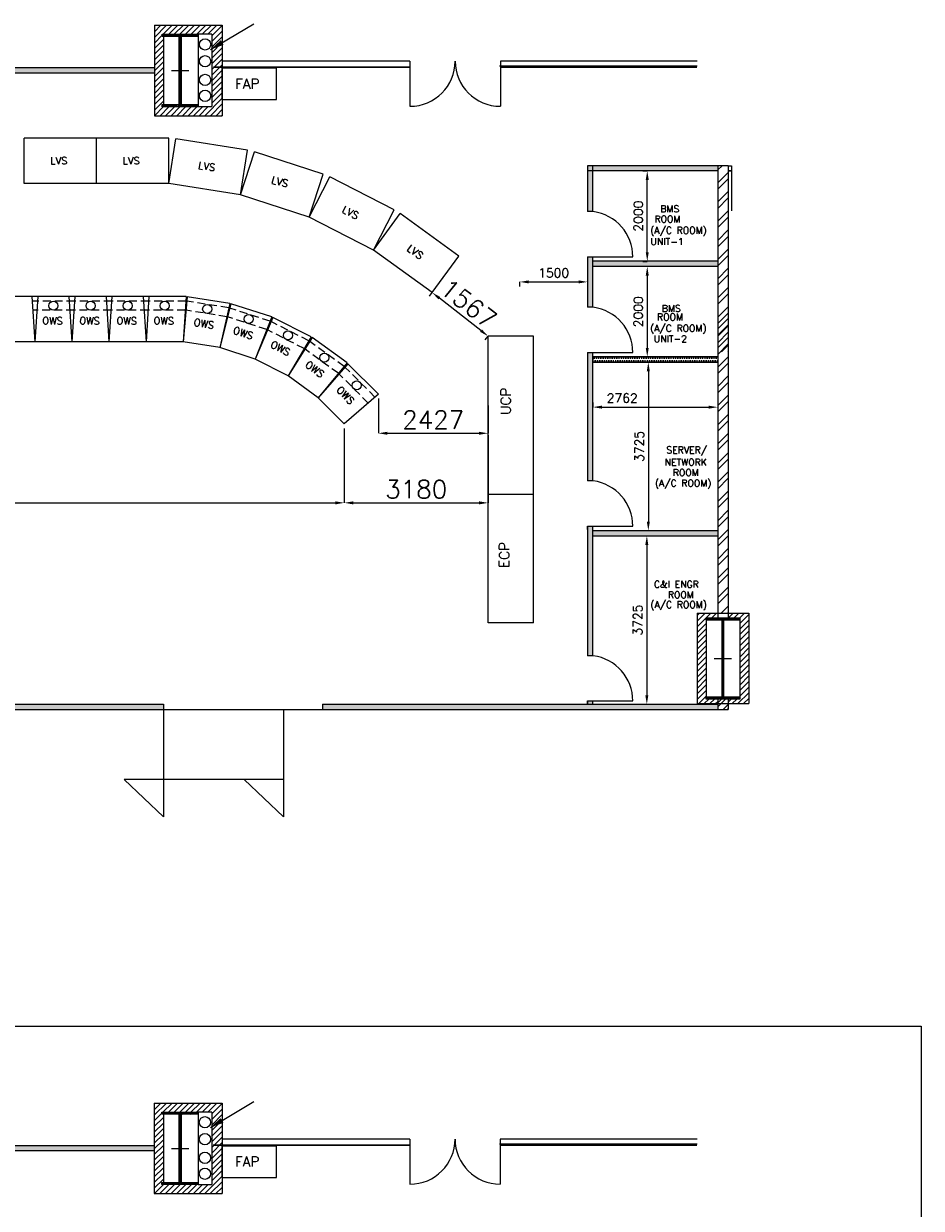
# Model space of a CAD drawing. Extents: x 361682 to 759535, y 756798 to 1113679.
# Tile 74 of 80: x 699909 to 719755, y 884401 to 910595. Entities that reach past the tile are written whole.
import ezdxf
from ezdxf.enums import TextEntityAlignment as Align

# ---------------------------------------------------------------- set-up
doc = ezdxf.new("R2010")
doc.units = 0
doc.header["$LTSCALE"] = 700
doc.header["$MEASUREMENT"] = 0
doc.header["$PDMODE"] = 2
doc.header["$PDSIZE"] = -1
doc.linetypes.add('CENTER', pattern=[2, 1.25, -0.25, 0.25, -0.25])
doc.linetypes.add('HIDDEN', pattern=[0.375, 0.25, -0.125])
doc.layers.get('0').update_dxf_attribs({"linetype": 'CONTINUOUS'})
doc.layers.get('DEFPOINTS').update_dxf_attribs({"linetype": 'CONTINUOUS'})
for name, color, linetype in [('BRACING', 7, 'CONTINUOUS'), ('CEN', 2, 'CENTER'), ('COL', 1, 'CONTINUOUS'), ('GRID', 9, 'CONTINUOUS'), ('LAYOUT', 4, 'CONTINUOUS'), ('OWS', 7, 'CONTINUOUS'), ('PNL', 6, 'CONTINUOUS'), ('ROOM', 7, 'CONTINUOUS'), ('WALL', 7, 'CONTINUOUS'), ('WALLHATCH', 254, 'CONTINUOUS')]:
    doc.layers.add(name, color=color, linetype=linetype)
doc.styles.add('ROMANS', font='romans.shx')
doc.styles.add('ROMANT', font='ROMANT')
doc.dimstyles.new('STANDARD$0', dxfattribs={"dimtxt": 200, "dimasz": 200, "dimexe": 0, "dimexo": 100, "dimgap": 100, "dimtad": 1, "dimdec": 0, "dimzin": 0, "dimdsep": 46, "dimtxsty": 'ROMANS', "dimcen": 0.09, "dimclrd": 256, "dimclre": 256, "dimclrt": 256, "dimadec": 0, "dimazin": 0, "dimtfac": 1, "dimtdec": 0, "dimtmove": 0, "dimatfit": 3, "dimfxl": 1, "dimtolj": 1, "dimtzin": 0, "dimlwd": -1, "dimlwe": -1, "dimarcsym": 0})
pattern_1 = [(0, (1119696.927, 94046.81), (25, 50), [0, -50])]

# ---------------------------------------------------------------- blocks, each defined once
blk = doc.blocks.new('*D1576')
at = {"layer": 'DEFPOINTS', "color": 0, "transparency": 16777216}
for p in [(689241, 901745), (706998, 901745), (706998, 900000)]:
    blk.add_point(p, dxfattribs=at)
at = {"layer": 'OWS', "transparency": 16777216}
for p, q in [((689241, 901645), (689241, 900000)), ((706998, 901645), (706998, 900000)), ((689441, 900000), (706798, 900000))]:
    blk.add_line(p, q, dxfattribs=at)
for points in [[(689441, 900033), (689441, 899966), (689241, 900000)], [(706798, 900033), (706798, 899966), (706998, 900000)]]:
    blk.add_solid(points, dxfattribs=at)
at = {"layer": 'OWS', "transparency": 16777216, "insert": (698119, 900300), "char_height": 400, "attachment_point": 5, "style": 'ROMANS'}
blk.add_mtext('\\A1;17756', dxfattribs=at)
blk = doc.blocks.new('*D1563')
at = {"layer": 'DEFPOINTS', "color": 0, "transparency": 16777216}
for p in [(706998, 901745), (710177, 901595), (710177, 900000)]:
    blk.add_point(p, dxfattribs=at)
at = {"layer": 'OWS', "transparency": 16777216}
for p, q in [((706998, 901645), (706998, 900000)), ((710177, 901495), (710177, 900000)), ((707198, 900000), (709977, 900000))]:
    blk.add_line(p, q, dxfattribs=at)
for points in [[(707198, 900033), (707198, 899966), (706998, 900000)], [(709977, 900033), (709977, 899966), (710177, 900000)]]:
    blk.add_solid(points, dxfattribs=at)
at = {"layer": 'OWS', "transparency": 16777216, "insert": (708587, 900300), "char_height": 400, "attachment_point": 5, "style": 'ROMANS'}
blk.add_mtext('\\A1;3180', dxfattribs=at)
blk = doc.blocks.new('*D1564')
at = {"layer": 'DEFPOINTS', "color": 0, "transparency": 16777216}
for p in [(707751, 902406), (710177, 902256), (710177, 901538)]:
    blk.add_point(p, dxfattribs=at)
at = {"layer": 'OWS', "transparency": 16777216}
for p, q in [((707751, 902306), (707751, 901538)), ((710177, 902156), (710177, 901538)), ((707951, 901538), (709977, 901538))]:
    blk.add_line(p, q, dxfattribs=at)
for points in [[(707951, 901571), (707951, 901505), (707751, 901538)], [(709977, 901571), (709977, 901505), (710177, 901538)]]:
    blk.add_solid(points, dxfattribs=at)
at = {"layer": 'OWS', "transparency": 16777216, "insert": (708964, 901838), "char_height": 400, "attachment_point": 5, "style": 'ROMANS'}
blk.add_mtext('\\A1;2427', dxfattribs=at)
blk = doc.blocks.new('C-ROW COLUMN')
at = {"layer": 'COL'}
h = blk.add_hatch(dxfattribs=at)
h.set_pattern_fill('ANSI31', color=256, scale=200, style=0)
h.set_pattern_definition([(45, (-1315.907, -6.545), (-17.6776695, 17.6776695), [])])
h.paths.add_polyline_path([(77855, 120865), (77055, 120865), (77055, 120820), (77855, 120820)])
h.paths.add_polyline_path([(77478, 120820), (77433, 120820), (77433, 119310), (77478, 119310)])
h.paths.add_polyline_path([(77855, 119310), (77055, 119310), (77055, 119265), (77855, 119265)])
at = {"layer": 'CEN'}
for p, q in [((77455, 119265), (77455, 120865)), ((77264, 120065), (77647, 120065))]:
    blk.add_line(p, q, dxfattribs=at)
at = {"layer": 'COL'}
for points in [[(77055, 120865), (77855, 120865), (77855, 120820), (77055, 120820)], [(77433, 120820), (77478, 120820), (77478, 119310), (77433, 119310)], [(77055, 119310), (77855, 119310), (77855, 119265), (77055, 119265)]]:
    blk.add_lwpolyline(points, close=True, dxfattribs=at)
blk = doc.blocks.new('*D1558')
at = {"layer": 'DEFPOINTS', "color": 0, "transparency": 16777216}
for p in [(713696, 907340), (713696, 907340), (713696, 905340)]:
    blk.add_point(p, dxfattribs=at)
at = {"layer": 'ROOM', "transparency": 16777216}
for p, q in [((713596, 907340), (713696, 907340)), ((713696, 905540), (713696, 907140)), ((713596, 905340), (713696, 905340))]:
    blk.add_line(p, q, dxfattribs=at)
for points in [[(713663, 907140), (713729, 907140), (713696, 907340)], [(713663, 905540), (713729, 905540), (713696, 905340)]]:
    blk.add_solid(points, dxfattribs=at)
at = {"layer": 'ROOM', "transparency": 16777216, "insert": (713496, 906340), "char_height": 200, "attachment_point": 5, "rotation": 90, "style": 'ROMANS'}
blk.add_mtext('\\A1;2000', dxfattribs=at)
blk = doc.blocks.new('*D1559')
at = {"layer": 'DEFPOINTS', "color": 0, "transparency": 16777216}
for p in [(713696, 905225), (713696, 903225), (713696, 903225)]:
    blk.add_point(p, dxfattribs=at)
at = {"layer": 'ROOM', "transparency": 16777216}
for p, q in [((713796, 905225), (713696, 905225)), ((713696, 905025), (713696, 903425)), ((713596, 903225), (713696, 903225))]:
    blk.add_line(p, q, dxfattribs=at)
for points in [[(713663, 905025), (713729, 905025), (713696, 905225)], [(713663, 903425), (713729, 903425), (713696, 903225)]]:
    blk.add_solid(points, dxfattribs=at)
at = {"layer": 'ROOM', "transparency": 16777216, "insert": (713496, 904225), "char_height": 200, "attachment_point": 5, "rotation": 90, "style": 'ROMANS'}
blk.add_mtext('\\A1;2000', dxfattribs=at)
blk = doc.blocks.new('*D1560')
at = {"layer": 'DEFPOINTS', "color": 0, "transparency": 16777216}
for p in [(713720, 903110), (713720, 899385), (713720, 899385)]:
    blk.add_point(p, dxfattribs=at)
at = {"layer": 'ROOM', "transparency": 16777216}
for p, q in [((713820, 903110), (713720, 903110)), ((713720, 902910), (713720, 899585)), ((713620, 899385), (713720, 899385))]:
    blk.add_line(p, q, dxfattribs=at)
for points in [[(713686, 902910), (713753, 902910), (713720, 903110)], [(713686, 899585), (713753, 899585), (713720, 899385)]]:
    blk.add_solid(points, dxfattribs=at)
at = {"layer": 'ROOM', "transparency": 16777216, "insert": (713520, 901248), "char_height": 200, "attachment_point": 5, "rotation": 90, "style": 'ROMANS'}
blk.add_mtext('\\A1;3725', dxfattribs=at)
blk = doc.blocks.new('*D1561')
at = {"layer": 'DEFPOINTS', "color": 0, "transparency": 16777216}
for p in [(713720, 899270), (713687, 895545), (713687, 895545)]:
    blk.add_point(p, dxfattribs=at)
at = {"layer": 'ROOM', "transparency": 16777216}
for p, q in [((713620, 899270), (713687, 899270)), ((713687, 899070), (713687, 895745)), ((713587, 895545), (713687, 895545))]:
    blk.add_line(p, q, dxfattribs=at)
for points in [[(713653, 899070), (713720, 899070), (713687, 899270)], [(713653, 895745), (713720, 895745), (713687, 895545)]]:
    blk.add_solid(points, dxfattribs=at)
at = {"layer": 'ROOM', "transparency": 16777216, "insert": (713487, 897408), "char_height": 200, "attachment_point": 5, "rotation": 90, "style": 'ROMANS'}
blk.add_mtext('\\A1;3725', dxfattribs=at)
blk = doc.blocks.new('*D1562')
at = {"layer": 'DEFPOINTS', "color": 0, "transparency": 16777216}
for p in [(712492, 902116), (715254, 902116), (715254, 902116)]:
    blk.add_point(p, dxfattribs=at)
at = {"layer": 'ROOM', "transparency": 16777216}
for p, q in [((712492, 902216), (712492, 902116)), ((715254, 902216), (715254, 902116)), ((712692, 902116), (715054, 902116))]:
    blk.add_line(p, q, dxfattribs=at)
for points in [[(712692, 902149), (712692, 902083), (712492, 902116)], [(715054, 902149), (715054, 902083), (715254, 902116)]]:
    blk.add_solid(points, dxfattribs=at)
at = {"layer": 'ROOM', "transparency": 16777216, "insert": (713143, 902316), "char_height": 200, "attachment_point": 5, "style": 'ROMANS'}
blk.add_mtext('\\A1;2762', dxfattribs=at)
blk = doc.blocks.new('*D1568')
at = {"layer": 'DEFPOINTS', "color": 0, "transparency": 16777216}
for p in [(712377, 905045), (710877, 904885), (712377, 904885)]:
    blk.add_point(p, dxfattribs=at)
at = {"layer": 'OWS', "transparency": 16777216}
for p, q in [((710877, 904785), (710877, 904885)), ((711077, 904885), (712177, 904885)), ((712377, 904945), (712377, 904885))]:
    blk.add_line(p, q, dxfattribs=at)
for points in [[(711077, 904919), (711077, 904852), (710877, 904885)], [(712177, 904919), (712177, 904852), (712377, 904885)]]:
    blk.add_solid(points, dxfattribs=at)
at = {"layer": 'OWS', "transparency": 16777216, "insert": (711627, 905085), "char_height": 200, "attachment_point": 5, "style": 'ROMANS'}
blk.add_mtext('\\A1;1500', dxfattribs=at)
blk = doc.blocks.new('*D1578')
at = {"layer": 'DEFPOINTS', "color": 0, "transparency": 16777216}
for p in [(708942, 904649), (708942, 904649), (710177, 903685)]:
    blk.add_point(p, dxfattribs=at)
at = {"layer": 'OWS', "transparency": 16777216}
for p, q in [((708880, 904570), (708942, 904649)), ((710020, 903808), (709099, 904526)), ((710116, 903606), (710177, 903685))]:
    blk.add_line(p, q, dxfattribs=at)
for points in [[(709120, 904552), (709079, 904499), (708942, 904649)], [(710040, 903834), (709999, 903782), (710177, 903685)]]:
    blk.add_solid(points, dxfattribs=at)
at = {"layer": 'OWS', "transparency": 16777216, "insert": (709744, 904404), "char_height": 400, "attachment_point": 5, "rotation": 322.0572, "style": 'ROMANS'}
blk.add_mtext('\\A1;1567', dxfattribs=at)

msp = doc.modelspace()

# ---------------------------------------------------------------- hatches: boundary and pattern name
h = msp.add_hatch()
h.set_pattern_fill('ANSI31', color=6, scale=700, style=0)
h.set_pattern_definition([(45, (1140696.93, 94046.81), (-61.871843, 61.871843), [])])
h.paths.add_polyline_path([(702999.5, 910315.3), (702969.5, 910315.3), (702969.5, 910360.3), (703369.5, 910360.3), (703369.5, 910560.3), (702799.5, 910560.3), (702799.5, 909560.3), (702999.5, 909560.3)])
h.paths.add_polyline_path([(702999.5, 909560.3), (702799.5, 909560.3), (702799.5, 908560.3), (703369.5, 908560.3), (703369.5, 908760.3), (702969.5, 908760.3), (702969.5, 908805.3), (702999.5, 908805.3)])
h.paths.add_polyline_path([(704299.5, 909560.3), (704069.5, 909560.3), (704069.5, 908760.3), (703769.5, 908760.3), (703369.5, 908760.3), (703369.5, 908560.3), (704299.5, 908560.3)])
h.paths.add_polyline_path([(704299.5, 910178.9), (704069.5, 910042.4), (704069.5, 909560.3), (704299.5, 909560.3)])
h.paths.add_polyline_path([(704299.5, 910560.3), (703369.5, 910560.3), (703369.5, 910360.3), (703769.5, 910360.3), (704069.5, 910360.3), (704069.5, 910042.4), (704299.5, 910178.9)])
h = msp.add_hatch()
h.set_pattern_fill('ANSI32', color=1, scale=800, style=0)
h.set_pattern_definition([(45, (934026.93, 102948.8), (-212.13203, 212.13203), []), (45, (934168.35, 102948.8), (-212.13203, 212.13203), [])])
h.paths.add_polyline_path([(715484.5, 907455.3), (715369.5, 907455.3), (715369.5, 903340.3), (715484.5, 903340.3)])
h.paths.add_polyline_path([(715369.5, 907455.3), (715254.5, 907455.3), (715254.5, 903340.3), (715369.5, 903340.3)])
h = msp.add_hatch()
h.set_pattern_fill('ANSI32', color=1, scale=800, style=0)
h.set_pattern_definition([(45, (1119696.93, 94046.8), (-212.13203, 212.13203), []), (45, (1119838.35, 94046.8), (-212.13203, 212.13203), [])])
h.paths.add_polyline_path([(715484.5, 904125.3), (715369.5, 904125.3), (715369.5, 897560.3), (715484.5, 897560.3)])
h.paths.add_polyline_path([(715369.5, 904125.3), (715254.5, 904125.3), (715254.5, 903240.3), (715254.5, 897560.3), (715369.5, 897560.3)])
h = msp.add_hatch()
h.set_pattern_fill('ANSI31', color=6, scale=700, style=0)
h.set_pattern_definition([(45, (1119696.93, 94046.81), (-61.871843, 61.871843), [])])
h.paths.add_polyline_path([(714999.5, 897410.3), (714999.5, 897460.3), (715254.5, 897460.3), (715254.5, 897560.3), (714799.5, 897560.3), (714799.5, 896560.3), (714999.5, 896560.3)])
h.paths.add_polyline_path([(715939.5, 897560.3), (715484.5, 897560.3), (715484.5, 897460.3), (715739.5, 897460.3), (715739.5, 897410.3), (715739.5, 896560.3), (715939.5, 896560.3)])
h.paths.add_polyline_path([(715939.5, 896560.3), (715739.5, 896560.3), (715739.5, 895710.3), (715739.5, 895660.3), (715484.5, 895660.3), (715484.5, 895560.3), (715939.5, 895560.3)])
h.paths.add_polyline_path([(715254.5, 895660.3), (714999.5, 895660.3), (714999.5, 895710.3), (714999.5, 896560.3), (714799.5, 896560.3), (714799.5, 896502.8), (714799.5, 895560.3), (715254.5, 895560.3)])
h = msp.add_hatch()
h.set_pattern_fill('ANSI32', scale=500, style=0)
h.set_pattern_definition([(45, (1119696.93, 94046.8), (-132.58252, 132.58252), []), (45, (1119785.32, 94046.8), (-132.58252, 132.58252), [])])
h.paths.add_polyline_path([(715369.5, 895560.3), (715254.5, 895560.3), (715254.5, 895430.3), (715369.5, 895430.3)])
h.paths.add_polyline_path([(715369.5, 895660.3), (715254.5, 895660.3), (715254.5, 895560.3), (715369.5, 895560.3)])
h.paths.add_polyline_path([(715484.5, 895660.3), (715369.5, 895660.3), (715369.5, 895560.3), (715484.5, 895560.3)])
h.paths.add_polyline_path([(715484.5, 895560.3), (715369.5, 895560.3), (715369.5, 895430.3), (715484.5, 895430.3)])
h = msp.add_hatch()
h.set_pattern_fill('ANSI31', color=6, scale=700, style=0)
h.set_pattern_definition([(45, (1140694.1, 70212.215), (-61.871843, 61.871843), [])])
h.paths.add_polyline_path([(702996.7, 886480.7), (702966.7, 886480.7), (702966.7, 886525.7), (703366.7, 886525.7), (703366.7, 886725.7), (702796.7, 886725.7), (702796.7, 885725.7), (702996.7, 885725.7)])
h.paths.add_polyline_path([(702996.7, 885725.7), (702796.7, 885725.7), (702796.7, 884725.7), (703366.7, 884725.7), (703366.7, 884925.7), (702966.7, 884925.7), (702966.7, 884970.7), (702996.7, 884970.7)])
h.paths.add_polyline_path([(704296.7, 885725.7), (704066.7, 885725.7), (704066.7, 884925.7), (703766.7, 884925.7), (703366.7, 884925.7), (703366.7, 884725.7), (704296.7, 884725.7)])
h.paths.add_polyline_path([(704296.7, 886344.3), (704066.7, 886207.8), (704066.7, 885725.7), (704296.7, 885725.7)])
h.paths.add_polyline_path([(704296.7, 886725.7), (703366.7, 886725.7), (703366.7, 886525.7), (703766.7, 886525.7), (704066.7, 886525.7), (704066.7, 886207.8), (704296.7, 886344.3)])
at = {"layer": 'COL'}
h = msp.add_hatch(dxfattribs=at)
h.set_pattern_fill('ANSI31', color=256, scale=200, style=0)
h.set_pattern_definition([(45, (699427.303, 873674.428), (-17.67767, 17.67767), [])])
h.paths.add_polyline_path([(714999.5, 895710.3), (715739.5, 895710.3), (715739.5, 895660.3), (714999.5, 895660.3)])
h.paths.add_polyline_path([(715353.5, 897410.3), (715385.5, 897410.3), (715385.5, 895710.3), (715353.5, 895710.3)])
h.paths.add_polyline_path([(714999.5, 897460.3), (715739.5, 897460.3), (715739.5, 897410.3), (714999.5, 897410.3)])
at = {"layer": 'ROOM'}
h = msp.add_hatch(dxfattribs=at)
h.set_pattern_fill('DOTS', scale=800)
h.set_pattern_definition(pattern_1)
h.paths.add_polyline_path([(715254.5, 907455.3), (712492.5, 907455.3), (712492.5, 907340.3), (715254.5, 907340.3)])
h.paths.add_polyline_path([(712492.5, 907455.3), (712377.5, 907455.3), (712377.5, 906440.3), (712492.5, 906440.3)])
h.paths.add_polyline_path([(712492.5, 905440.3), (712377.5, 905440.3), (712377.5, 904325.3), (712492.5, 904325.3)])
h.paths.add_polyline_path([(715254.5, 905340.3), (712492.5, 905340.3), (712492.5, 905225.3), (715254.5, 905225.3)])
h.paths.add_polyline_path([(712492.5, 903325.3), (712377.5, 903325.3), (712377.5, 900485.3), (712492.5, 900485.3)])
h.paths.add_polyline_path([(712492.5, 899485.3), (712377.5, 899485.3), (712377.5, 899410.3), (712377.5, 896620.3), (712492.5, 896620.3)])
h.paths.add_polyline_path([(715254.5, 899385.3), (712492.5, 899385.3), (712492.5, 899270.3), (715254.5, 899270.3)])
h.paths.add_polyline_path([(712492.5, 895620.3), (712377.5, 895620.3), (712377.5, 895545.3), (712492.5, 895545.3)])
h = msp.add_hatch(dxfattribs=at)
h.set_pattern_fill('DOTS', scale=800)
h.set_pattern_definition(pattern_1)
h.paths.add_polyline_path([(712492.5, 903225.3), (712492.5, 903110.3), (715254.5, 903110.3), (715254.5, 903225.3)])
at = {"layer": 'WALLHATCH'}
h = msp.add_hatch(dxfattribs=at)
h.set_pattern_fill('DOTS', color=2, scale=500)
h.set_pattern_definition([(0, (1119696.927, 94046.81), (15.625, 31.25), [0, -31.25])])
h.paths.add_polyline_path([(683449.5, 909560.3), (683299.5, 909560.3), (683299.5, 909502.8), (683449.5, 909502.8)])
h.paths.add_polyline_path([(683449.5, 909617.8), (683299.5, 909617.8), (683299.5, 909560.3), (683449.5, 909560.3)])
h.paths.add_polyline_path([(692299.5, 909560.3), (685449.5, 909560.3), (685449.5, 909502.8), (692299.5, 909502.8)])
h.paths.add_polyline_path([(692299.5, 909617.8), (685449.5, 909617.8), (685449.5, 909560.3), (692299.5, 909560.3)])
h.paths.add_polyline_path([(702799.5, 909560.3), (693799.5, 909560.3), (693799.5, 909502.8), (702799.5, 909502.8)])
h.paths.add_polyline_path([(702799.5, 909617.8), (702710.9, 909617.8), (693799.5, 909617.8), (693799.5, 909560.3), (702799.5, 909560.3)])
h = msp.add_hatch(dxfattribs=at)
h.set_pattern_fill('DOTS', color=2, scale=500)
h.set_pattern_definition([(0, (1119696.927, 94046.81), (15.625, 31.25), [0, -31.25])])
h.paths.add_polyline_path([(682369.5, 895545.3), (677559.5, 895545.3), (677559.5, 895430.3), (682369.5, 895430.3)])
h.paths.add_polyline_path([(689719.5, 895545.3), (682369.5, 895545.3), (682369.5, 895430.3), (689719.5, 895430.3)])
h.paths.add_polyline_path([(702999.5, 895545.3), (693239.5, 895545.3), (693239.5, 895430.3), (702999.5, 895430.3)])
h.paths.add_polyline_path([(715254.5, 895545.3), (706519.5, 895545.3), (706519.5, 895430.3), (715254.5, 895430.3)])
h = msp.add_hatch(dxfattribs=at)
h.set_pattern_fill('DOTS', color=2, scale=500)
h.set_pattern_definition([(0, (1119694.098, 70212.215), (15.625, 31.25), [0, -31.25])])
h.paths.add_polyline_path([(683446.7, 885725.7), (683296.7, 885725.7), (683296.7, 885668.2), (683446.7, 885668.2)])
h.paths.add_polyline_path([(683446.7, 885783.2), (683296.7, 885783.2), (683296.7, 885725.7), (683446.7, 885725.7)])
h.paths.add_polyline_path([(692296.7, 885725.7), (685446.7, 885725.7), (685446.7, 885668.2), (692296.7, 885668.2)])
h.paths.add_polyline_path([(692296.7, 885783.2), (685446.7, 885783.2), (685446.7, 885725.7), (692296.7, 885725.7)])
h.paths.add_polyline_path([(702796.7, 885725.7), (693796.7, 885725.7), (693796.7, 885668.2), (702796.7, 885668.2)])
h.paths.add_polyline_path([(702796.7, 885783.2), (702708.1, 885783.2), (693796.7, 885783.2), (693796.7, 885725.7), (702796.7, 885725.7)])

# ---------------------------------------------------------------- linework, layer by layer
at = {"color": 6}
for p, q in [((702799.5, 910560.3), (702799.5, 908560.3)), ((702799.5, 910560.3), (704299.5, 910560.3)), ((704299.5, 910560.3), (704299.5, 908560.3)), ((702999.5, 910360.3), (702999.5, 908760.3)), ((703769.5, 910360.3), (703769.5, 908760.3)), ((704069.5, 910360.3), (703769.5, 910360.3)), ((704069.5, 910360.3), (704069.5, 908760.3)), ((703769.5, 908760.3), (704069.5, 908760.3)), ((702799.5, 908560.3), (704299.5, 908560.3)), ((714799.5, 897560.3), (715939.5, 897560.3)), ((714799.5, 897560.3), (714799.5, 895560.3)), ((715939.5, 897560.3), (715939.5, 895560.3)), ((714999.5, 897410.3), (714999.5, 895710.3)), ((715739.5, 897410.3), (715739.5, 895710.3)), ((702796.7, 886725.7), (702796.7, 884725.7)), ((702796.7, 886725.7), (704296.7, 886725.7)), ((704296.7, 886725.7), (704296.7, 884725.7)), ((702996.7, 886525.7), (702996.7, 884925.7)), ((703766.7, 886525.7), (703766.7, 884925.7)), ((704066.7, 886525.7), (703766.7, 886525.7)), ((704066.7, 886525.7), (704066.7, 884925.7)), ((703766.7, 884925.7), (704066.7, 884925.7)), ((702796.7, 884725.7), (704296.7, 884725.7))]:
    msp.add_line(p, q, dxfattribs=at)
for p, q in [((702799.5, 909617.8), (693799.5, 909617.8)), ((702799.5, 909502.8), (693799.5, 909502.8)), ((702799.5, 909617.8), (702710.9, 909617.8)), ((702799.5, 909502.8), (702710.9, 909502.8)), ((702799.5, 909617.8), (702799.5, 909502.8)), ((702799.5, 909617.8), (702799.5, 909502.8)), ((715369.5, 895660.3), (715369.5, 897460.3)), ((715369.5, 896902.8), (715369.5, 895923.7)), ((702796.7, 885783.2), (693796.7, 885783.2)), ((702796.7, 885668.2), (693796.7, 885668.2)), ((702796.7, 885783.2), (702708.1, 885783.2)), ((702796.7, 885668.2), (702708.1, 885668.2)), ((702796.7, 885783.2), (702796.7, 885668.2)), ((702796.7, 885783.2), (702796.7, 885668.2))]:
    msp.add_line(p, q)
at = {"layer": 'BRACING', "const_width": 40}
for points in [[(704099.5, 909632.8), (708449.5, 909632.8)], [(710449.5, 909632.8), (714799.5, 909632.8)], [(704096.7, 885798.2), (708446.7, 885798.2)], [(710446.7, 885798.2), (714796.7, 885798.2)]]:
    msp.add_lwpolyline(points, dxfattribs=at)
at = {"layer": 'CEN'}
for p, q in [((715369.5, 895660.3), (715369.5, 897460.3)), ((715177.9, 896560.3), (715561, 896560.3))]:
    msp.add_line(p, q, dxfattribs=at)
at = {"layer": 'COL'}
for points in [[(714999.5, 897460.3), (715739.5, 897460.3), (715739.5, 897410.3), (714999.5, 897410.3)], [(715353.5, 897410.3), (715385.5, 897410.3), (715385.5, 895710.3), (715353.5, 895710.3)], [(714999.5, 895710.3), (715739.5, 895710.3), (715739.5, 895660.3), (714999.5, 895660.3)]]:
    msp.add_lwpolyline(points, close=True, dxfattribs=at)
at = {"layer": 'GRID', "color": 7}
for p, q in [((708449.5, 909767.8), (704299.5, 909767.8)), ((714799.5, 909767.8), (710449.5, 909767.8)), ((704299.5, 909617.8), (704299.5, 909502.8)), ((704299.5, 909617.8), (704299.5, 909502.8)), ((714799.5, 909652.8), (710430, 909652.8)), ((714799.5, 909652.8), (710430, 909652.8)), ((708446.7, 885933.2), (704296.7, 885933.2)), ((714796.7, 885933.2), (710446.7, 885933.2)), ((704296.7, 885783.2), (704296.7, 885668.2)), ((704296.7, 885783.2), (704296.7, 885668.2)), ((714796.7, 885818.2), (710427.2, 885818.2)), ((714796.7, 885818.2), (710427.2, 885818.2))]:
    msp.add_line(p, q, dxfattribs=at)
at = {"layer": 'LAYOUT', "color": 7}
for p, q in [((703312, 910560.3), (703427, 910560.3)), ((703312, 910560.3), (703427, 910560.3)), ((704040.4, 910025.1), (705000.2, 910594.9)), ((714799.5, 895560.3), (715939.5, 895560.3)), ((703309.2, 886725.7), (703424.2, 886725.7)), ((703309.2, 886725.7), (703424.2, 886725.7)), ((704037.6, 886190.5), (704997.4, 886760.3))]:
    msp.add_line(p, q, dxfattribs=at)
at = {"layer": 'LAYOUT', "color": 6}
msp.add_line((714799.5, 895560.3), (715939.5, 895560.3), dxfattribs=at)
at = {"layer": 'LAYOUT', "color": 7}
for points in [[(704040.4, 910025.1, 0, 121.6, 0), (704298, 910178, 121.6, 121.6, 0)], [(704037.6, 886190.5, 0, 121.6, 0), (704295.2, 886343.4, 121.6, 121.6, 0)]]:
    msp.add_lwpolyline(points, format="xyseb", dxfattribs=at)
at = {"layer": 'LAYOUT', "color": 2}
for centre in [(703919.5, 910137.1), (703919.5, 909763.4), (703919.5, 909351.2), (703919.5, 909000.1), (703916.7, 886302.5), (703916.7, 885928.8), (703916.7, 885516.6), (703916.7, 885165.5)]:
    msp.add_circle(centre, 125, dxfattribs=at)
at = {"layer": 'OWS', "color": 3}
for p, q in [((704299.5, 909617.8), (705499.5, 909617.8)), ((704299.5, 908917.8), (704299.5, 909617.8)), ((705499.5, 908917.8), (705499.5, 909617.8)), ((704299.5, 908917.8), (705499.5, 908917.8)), ((710177.3, 897345.2), (710177.3, 903685.2)), ((711177.3, 903685.2), (710177.3, 903685.2)), ((711177.3, 900845.2), (711177.3, 903685.2)), ((711177.3, 900845.2), (711177.3, 903685.2)), ((711177.3, 900845.2), (711177.3, 903685.2)), ((711177.3, 900845.2), (711177.3, 903685.2)), ((711177.3, 900845.2), (711177.3, 903685.2)), ((711177.3, 898845.2), (711177.3, 900845.2)), ((711177.3, 898845.2), (711177.3, 900845.2)), ((711177.3, 897345.2), (711177.3, 900845.2)), ((711177.3, 898845.2), (711177.3, 900845.2)), ((711177.3, 898845.2), (711177.3, 900845.2)), ((711177.3, 900185.2), (710177.3, 900185.2)), ((711177.3, 897345.2), (710177.3, 897345.2)), ((704296.7, 885783.2), (705496.7, 885783.2)), ((704296.7, 885083.2), (704296.7, 885783.2)), ((705496.7, 885083.2), (705496.7, 885783.2)), ((704296.7, 885083.2), (705496.7, 885083.2))]:
    msp.add_line(p, q, dxfattribs=at)
at = {"layer": 'OWS'}
for p, q in [((699919.5, 907060.3), (699919.5, 908060.3)), ((701519.5, 908060.3), (699919.5, 908060.3)), ((701519.5, 907060.3), (701519.5, 908060.3)), ((703119.5, 908060.3), (701519.5, 908060.3)), ((701519.5, 907060.3), (701519.5, 908060.3)), ((703119.5, 907060.3), (703119.5, 908060.3)), ((703119.5, 907060.3), (703275.9, 908048)), ((704856.2, 907797.7), (703275.9, 908048)), ((704699.8, 906810), (704856.2, 907797.7)), ((704699.8, 906810), (705008.8, 907761)), ((706530.5, 907266.6), (705008.8, 907761)), ((706221.5, 906315.6), (706530.5, 907266.6)), ((706221.5, 906315.6), (706675.5, 907206.6)), ((708101.1, 906480.2), (706675.5, 907206.6)), ((701519.5, 907060.3), (699919.5, 907060.3)), ((703119.5, 907060.3), (701519.5, 907060.3)), ((704699.8, 906810), (703119.5, 907060.3)), ((706221.5, 906315.6), (704699.8, 906810)), ((707647.1, 905589.2), (708101.1, 906480.2)), ((707647.1, 905589.2), (708234.9, 906398.2)), ((709529.3, 905457.7), (708234.9, 906398.2)), ((707647.1, 905589.2), (706221.5, 906315.6)), ((708941.5, 904648.7), (707647.1, 905589.2)), ((708941.5, 904648.7), (709529.3, 905457.7))]:
    msp.add_line(p, q, dxfattribs=at)
at = {"layer": 'OWS', "color": 2}
for p, q in [((700219.5, 904560.3), (699269.5, 904560.3)), ((700219.5, 904560.3), (700154.5, 903560.3)), ((701859.5, 904560.3), (700909.5, 904560.3)), ((700909.5, 904560.3), (700974.5, 903560.3)), ((701859.5, 904560.3), (701794.5, 903560.3)), ((703499.5, 904560.3), (702549.5, 904560.3)), ((702549.5, 904560.3), (702614.5, 903560.3)), ((703499.5, 904560.3), (703434.5, 903560.3)), ((704491.1, 904403.1), (704243.9, 903432)), ((705394.6, 904109.6), (704491.1, 904403.1)), ((705394.6, 904109.6), (705023.8, 903178.6)), ((700154.5, 903560.3), (699334.5, 903560.3)), ((701794.5, 903560.3), (700974.5, 903560.3)), ((703434.5, 903560.3), (702614.5, 903560.3)), ((706289.6, 903653.5), (705754.4, 902806.3)), ((707058.1, 903095.2), (706289.6, 903653.5)), ((705023.8, 903178.6), (704243.9, 903432)), ((707058.1, 903095.2), (706417.8, 902324.3)), ((706417.8, 902324.3), (705754.4, 902806.3))]:
    msp.add_line(p, q, dxfattribs=at)
at = {"layer": 'OWS', "color": 4}
for p, q in [((701039.5, 904560.3), (700089.5, 904560.3)), ((700089.5, 904560.3), (700154.5, 903560.3)), ((701039.5, 904560.3), (700974.5, 903560.3)), ((702679.5, 904560.3), (701729.5, 904560.3)), ((701729.5, 904560.3), (701794.5, 903560.3)), ((702679.5, 904560.3), (702614.5, 903560.3)), ((703526.2, 904558.1), (703434, 903560.3)), ((704464.5, 904409.5), (703526.2, 904558.1)), ((704464.5, 904409.5), (704243.9, 903432)), ((705419.8, 904099.1), (705023.8, 903178.6)), ((706266.3, 903667.8), (705419.8, 904099.1)), ((700974.5, 903560.3), (700154.5, 903560.3)), ((702614.5, 903560.3), (701794.5, 903560.3)), ((704243.9, 903432), (703434, 903560.3)), ((706266.3, 903667.8), (705754.4, 902806.3)), ((705754.4, 902806.3), (705023.8, 903178.6)), ((707078.9, 903077.4), (706417.8, 902324.3)), ((707750.7, 902405.7), (707078.9, 903077.4)), ((707750.7, 902405.7), (706997.6, 901744.5)), ((706997.6, 901744.5), (706417.8, 902324.3))]:
    msp.add_line(p, q, dxfattribs=at)
at = {"layer": 'OWS', "color": 4, "linetype": 'HIDDEN'}
for p, q in [((701033, 904460.3), (700096, 904460.3)), ((701020, 904260.3), (700109, 904260.3)), ((702673, 904460.3), (701736, 904460.3)), ((702660, 904260.3), (701749, 904260.3)), ((704398.3, 904116.3), (703498.5, 904258.8)), ((704442.5, 904311.8), (703517, 904458.3)), ((706215.1, 903581.7), (705380.2, 904007.1)), ((706112.7, 903409.4), (705301, 903823)), ((707675.4, 902339.5), (707012.8, 903002.1)), ((707524.7, 902207.3), (706880.6, 902851.5))]:
    msp.add_line(p, q, dxfattribs=at)
at = {"layer": 'OWS', "color": 2, "linetype": 'HIDDEN'}
for p, q in [((701853, 904460.3), (700916, 904460.3)), ((701840, 904260.3), (700929, 904260.3)), ((703493, 904460.3), (702556, 904460.3)), ((703480, 904260.3), (702569, 904260.3)), ((705357.5, 904016.5), (704466.4, 904306)), ((705283.3, 903830.3), (704416.9, 904111.8)), ((706994.1, 903018.1), (706236.1, 903568.8)), ((706866, 902863.9), (706129, 903399.4))]:
    msp.add_line(p, q, dxfattribs=at)
at = {"layer": 'OWS', "color": 60}
for p, q in [((702999.5, 895545.3), (702999.5, 893056.9)), ((705651.6, 895430.3), (705651.6, 893056.9)), ((706519.5, 895545.3), (706519.5, 895430.3)), ((705651.6, 893879.8), (702131.6, 893879.8)), ((702131.6, 893879.8), (702999.5, 893056.9)), ((704783.8, 893879.8), (705651.6, 893056.9)), ((704783.8, 893879.8), (705651.6, 893056.9))]:
    msp.add_line(p, q, dxfattribs=at)
at = {"layer": 'OWS', "color": 4}
for centre in [(700567, 904358.6), (702207, 904358.6), (703966.3, 904284.3), (705753.7, 903702.7), (707274, 902597.2)]:
    msp.add_circle(centre, 100, dxfattribs=at)
at = {"layer": 'OWS', "color": 2}
for centre in [(701387, 904358.6), (703027, 904358.6), (704882.9, 904063.8), (706557.3, 903209.8)]:
    msp.add_circle(centre, 100, dxfattribs=at)
at = {"layer": 'PNL', "color": 7}
msp.add_lwpolyline([(673673.3, 888431), (719755.3, 888431), (719755.3, 865199.2), (673673.3, 865199.2)], close=True, dxfattribs=at)
at = {"layer": 'ROOM'}
for p, q in [((715254.5, 907455.3), (712377.5, 907455.3)), ((715254.5, 907340.3), (712387.5, 907340.3)), ((712377.5, 905440.3), (712492.5, 905440.3)), ((712377.5, 903325.3), (712492.5, 903325.3))]:
    msp.add_line(p, q, dxfattribs=at)
at = {"layer": 'ROOM', "color": 7}
for p, q in [((712377.5, 907455.3), (712377.5, 906440.3)), ((712492.5, 906440.3), (712492.5, 907455.3)), ((715484.5, 907455.3), (715254.5, 907455.3)), ((715484.5, 907455.3), (715559.5, 907455.3)), ((715559.5, 907340.3), (715484.5, 907340.3)), ((715484.5, 907340.3), (715559.5, 907340.3)), ((712377.5, 905440.3), (712377.5, 904325.3)), ((712492.5, 904325.3), (712492.5, 905440.3)), ((715254.5, 905340.3), (712492.5, 905340.3)), ((715254.5, 905225.3), (712492.5, 905225.3)), ((712377.5, 903325.3), (712377.5, 900485.3)), ((712492.5, 900485.3), (712492.5, 903325.3)), ((712492.5, 903225.3), (715254.5, 903225.3)), ((712492.5, 903225.3), (712492.5, 903110.3)), ((715254.5, 903225.3), (712492.5, 903225.3)), ((712492.5, 903110.3), (715254.5, 903110.3)), ((715254.5, 903110.3), (712492.5, 903110.3)), ((712377.5, 899485.3), (712377.5, 896620.3)), ((712377.5, 899410.3), (712377.5, 899485.3)), ((712377.5, 899485.3), (712377.5, 899410.3)), ((712492.5, 896620.3), (712492.5, 899485.3)), ((712492.5, 899410.3), (712492.5, 899485.3)), ((712492.5, 899385.3), (715254.5, 899385.3)), ((712492.5, 899270.3), (715254.5, 899270.3)), ((714799.5, 896617.8), (714799.5, 896502.8)), ((712377.5, 895545.3), (712377.5, 895620.3)), ((712377.5, 895620.3), (712377.5, 895545.3)), ((712492.5, 895545.3), (712492.5, 895620.3))]:
    msp.add_line(p, q, dxfattribs=at)
at = {"layer": 'ROOM', "color": 6}
for p, q in [((712502.5, 906440.3), (712377.5, 906440.3)), ((712502.5, 904325.3), (712377.5, 904325.3)), ((712502.5, 900485.3), (712377.5, 900485.3)), ((714999.5, 897410.3), (715739.5, 897410.3)), ((712502.5, 896620.3), (712377.5, 896620.3)), ((714999.5, 895710.3), (715739.5, 895710.3))]:
    msp.add_line(p, q, dxfattribs=at)
at = {"layer": 'ROOM', "color": 60}
for p, q in [((713982, 903225.3), (713982, 903225.3)), ((713686.6, 895545.3), (713686.6, 895545.3)), ((713709.3, 895545.3), (713709.3, 895545.3))]:
    msp.add_line(p, q, dxfattribs=at)
at = {"layer": 'ROOM', "color": 6, "flags": 128}
for points in [[(715559.5, 907455.3), (715559.5, 906455.3)], [(712377.5, 905440.3), (713377.5, 905440.3)], [(712377.5, 903325.3), (713377.5, 903325.3)], [(712377.5, 899485.3), (713377.5, 899485.3)], [(712377.5, 895620.3), (713377.5, 895620.3)]]:
    msp.add_lwpolyline(points, dxfattribs=at)
at = {"layer": 'ROOM', "color": 6}
for centre in [(712363, 905435.5), (712363, 903320.5), (712363, 899480.5), (712363, 895615.5)]:
    msp.add_arc(centre, 1014.5, 0.27249, 82.09936, dxfattribs=at)
at = {"layer": 'WALL', "color": 6}
for p, q in [((708449.5, 909767.8), (708449.5, 908767.8)), ((710449.5, 909767.8), (710449.5, 908767.8)), ((708446.7, 885933.2), (708446.7, 884933.2)), ((710446.7, 885933.2), (710446.7, 884933.2))]:
    msp.add_line(p, q, dxfattribs=at)
at = {"layer": 'WALL'}
for p, q in [((715254.5, 907455.3), (715254.5, 902340.3)), ((715484.5, 907455.3), (715484.5, 897439.1)), ((715254.5, 902340.3), (715254.5, 897421.2)), ((715254.5, 895710.3), (715254.5, 895430.3)), ((715484.5, 895710.3), (715484.5, 895430.3)), ((677329.5, 895430.3), (715484.5, 895430.3)), ((693239.5, 895545.3), (702999.5, 895545.3)), ((706519.5, 895545.3), (715254.5, 895545.3)), ((706519.5, 895545.3), (712377.5, 895545.3))]:
    msp.add_line(p, q, dxfattribs=at)
at = {"layer": 'WALL', "color": 6}
for centre, start, end in [((708449.5, 909767.8), 270, 0), ((710449.5, 909767.8), 180, 270), ((708446.7, 885933.2), 270, 0), ((710446.7, 885933.2), 180, 270)]:
    msp.add_arc(centre, 1000, start, end, dxfattribs=at)

# ---------------------------------------------------------------- block references
for p in [(625914, 789495.1), (625911.2, 765660.5)]:
    msp.add_blockref('C-ROW COLUMN', p)

# ---------------------------------------------------------------- texts
at = {"layer": 'OWS', "color": 2, "style": 'ROMANS'}
msp.add_text('LVS', height=160, dxfattribs=at).set_placement((700497.8, 907485.7))
for s, rotation, p in [('LVS', 0, (702097.8, 907485.7)), ('LVS', 351, (703757.2, 907390)), ('LVS', 345, (705368.5, 907071.2)), ('LVS', 333, (706929.9, 906432)), ('LVS', 324, (708365, 905593.4)), ('OWS', 359, (701139.5, 903950.2)), ('OWS', 359, (702779.5, 903950.2)), ('OWS', 341, (704521.3, 903751.9)), ('OWS', 323, (706117.1, 903024.8))]:
    msp.add_text(s, height=160, rotation=rotation, dxfattribs=at).set_placement(p)
at = {"layer": 'OWS', "color": 4, "style": 'ROMANS'}
for rotation, p in [(359, (700319.5, 903950.3)), (359, (701959.5, 903950.2)), (350, (703657.9, 903919.6)), (332, (705347.8, 903451.2)), (314, (706810.2, 902483.4))]:
    msp.add_text('OWS', height=160, rotation=rotation, dxfattribs=at).set_placement(p)
at = {"layer": 'OWS', "char_height": 220, "width": 1290.008, "attachment_point": 7, "style": 'ROMANS'}
for insert in [(704583.6, 909157.3), (704580.8, 885322.7)]:
    msp.add_mtext('FAP', dxfattribs=dict(at, insert=insert))
at = {"layer": 'OWS', "char_height": 220, "width": 1290.008, "attachment_point": 7, "rotation": 90, "style": 'ROMANS'}
for s, insert in [('UCP', (710677, 901945.1)), ('ECP', (710643.7, 898560.1))]:
    msp.add_mtext(s, dxfattribs=dict(at, insert=insert))
at = {"layer": 'ROOM', "color": 30, "lineweight": 25, "style": 'ROMANT'}
for s, p in [('ROOM', (713857.1, 906199.7)), ('BMS', (713986.5, 906426.5)), ('(A/C ROOM)', (713762.1, 905949.4)), ('UNIT-1', (713767.8, 905702.4)), ('BMS', (714017.8, 904224.1)), ('ROOM', (713912.4, 904033.4)), ('(A/C ROOM)', (713758.6, 903785.6)), ('UNIT-2', (713841, 903551.3)), ('C&I ENGR', (713845.4, 898124.5)), ('ROOM', (714152.8, 897891.4)), ('(A/C ROOM)', (713764.4, 897673.4))]:
    msp.add_text(s, height=150, dxfattribs=at).set_placement(p)
for s, p in [('SERVER/', (714568.9, 901092.5)), ('NETWORK', (714547.4, 900823.2)), ('ROOM', (714547.4, 900594.2)), ('(A/C ROOM)', (714489, 900360.2))]:
    msp.add_text(s, height=150, dxfattribs=at).set_placement(p, align=Align.CENTER)

# ---------------------------------------------------------------- dimensions: what is measured, and where the dimension line sits
at = {"layer": 'OWS', "color": 7}
dim = msp.add_linear_dim(base=(708941.5, 904648.7), p1=(710177.3, 903685.2), p2=(708941.5, 904648.7), angle=142.05721, dimstyle='STANDARD$0', override={"dimtxt": 400, "dimfxl": 0.5, "dimarcsym": 2}, dxfattribs=at)
dim.commit()
dim.dimension.update_dxf_attribs({"geometry": '*D1578', "text_midpoint": (709559.4, 904167), "dimtype": 161})
at = {"layer": 'OWS', "color": 60}
dim = msp.add_linear_dim(base=(712377.5, 904885.2), p1=(710877.3, 904885.2), p2=(712377.5, 905045.2), dimstyle='STANDARD$0', override={"dimfxl": 0.5, "dimarcsym": 2}, dxfattribs=at)
dim.commit()
dim.dimension.update_dxf_attribs({"geometry": '*D1568', "text_midpoint": (711627.4, 905085.2)})
at = {"layer": 'OWS', "color": 7}
for base, p1, p2, picture, middle in [((710177.3, 901537.9), (707750.7, 902405.7), (710177.3, 902255.7), '*D1564', (708964, 901837.9)), ((706997.6, 899999.5), (689241.4, 901744.5), (706997.6, 901744.5), '*D1576', (698119.5, 900299.5)), ((710177.3, 899999.5), (706997.6, 901744.5), (710177.3, 901594.5), '*D1563', (708587.4, 900299.5))]:
    dim = msp.add_linear_dim(base=base, p1=p1, p2=p2, dimstyle='STANDARD$0', override={"dimtxt": 400, "dimfxl": 0.5, "dimarcsym": 2}, dxfattribs=at)
    dim.commit()
    dim.dimension.update_dxf_attribs({"geometry": picture, "text_midpoint": middle})
at = {"layer": 'ROOM', "color": 60}
for base, p1, p2, picture, middle in [((713696, 907340.3), (713696, 905340.3), (713696, 907340.3), '*D1558', (713496, 906340.3)), ((713696, 903225.3), (713696, 905225.3), (713696, 903225.3), '*D1559', (713496, 904225.3)), ((713719.6, 899385.3), (713719.6, 903110.3), (713719.6, 899385.3), '*D1560', (713519.6, 901247.8)), ((713686.6, 895545.3), (713719.6, 899270.3), (713686.6, 895545.3), '*D1561', (713486.6, 897407.8))]:
    dim = msp.add_linear_dim(base=base, p1=p1, p2=p2, angle=90, dimstyle='STANDARD$0', override={"dimfxl": 0.5, "dimarcsym": 2}, dxfattribs=at)
    dim.commit()
    dim.dimension.update_dxf_attribs({"geometry": picture, "text_midpoint": middle})
dim = msp.add_linear_dim(base=(715254.5, 902116), p1=(712492.5, 902116), p2=(715254.5, 902116), dimstyle='STANDARD$0', override={"dimfxl": 0.5, "dimarcsym": 2}, dxfattribs=at)
dim.commit()
dim.dimension.update_dxf_attribs({"geometry": '*D1562', "text_midpoint": (713142.8, 902116), "dimtype": 160})

doc.saveas('drawing.dxf')
